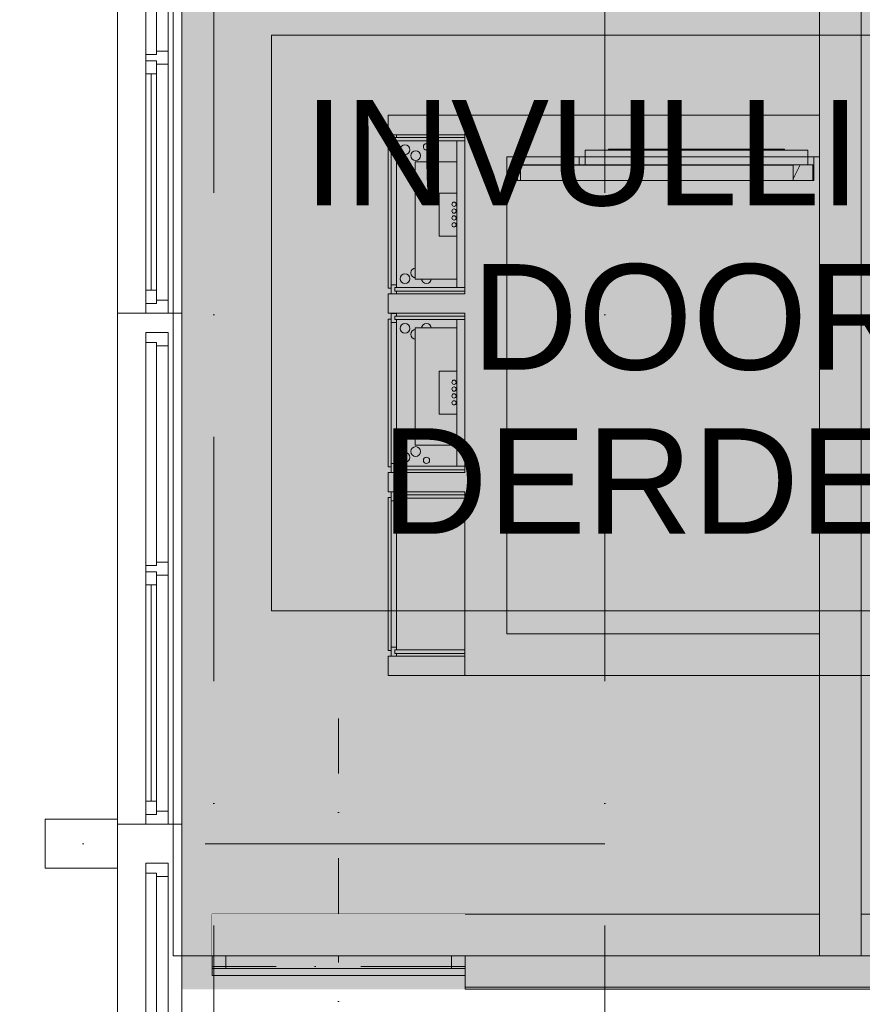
# Model space of a CAD drawing. Header units: millimetres. Extents: x -54205 to 242217, y -3415 to 61516.
# Tile 23 of 40: x 29406 to 33718, y 32464 to 37502. Entities that reach past the tile are written whole.
import ezdxf
from ezdxf.enums import TextEntityAlignment as Align

# ---------------------------------------------------------------- set-up
doc = ezdxf.new("R2010")
doc.units = ezdxf.units.MM
doc.header["$MEASUREMENT"] = 0
for name, pattern in [('streep-punt', [2500, 1250, -625, 0, -625]), ('streep-punt asymmetrisch', [966.67, 533.33, -233.336667, 0.003333, -200]), ('streeplijn', [468.700004, 312.5, -156.200004]), ('Wipeout_Contour', [1000, 0, -1000])]:
    doc.linetypes.add(name, pattern=pattern)
for name, color, linetype in [('21_0 NC Buitenwanden', 7, 'Continuous'), ('21_0 NC Buitenwanden Ramen', 7, 'Continuous'), ('New_0 2D arcering', 7, 'Continuous'), ('New_IFC Appartementen', 7, 'Continuous'), ('New_IFC Appartementen Afdek-arcering', 7, 'Continuous'), ('New_IFC Appartementen Laagscheidingslijnen', 7, 'Continuous'), ('New_Maatvoering 1_ 100', 7, 'Continuous'), ('Stramien', 7, 'Continuous')]:
    doc.layers.add(name, color=color, linetype=linetype)
doc.styles.add('GENERATED_STYLE_1', font='arial.ttf')

# ---------------------------------------------------------------- blocks, each defined once
blk = doc.blocks.new('Slab_9_1', base_point=(36580, 32711.9))
at = {"layer": 'New_IFC Appartementen', "color": 1, "linetype": 'Continuous', "lineweight": 0, "flags": 128}
blk.add_lwpolyline([(36580, 32711.9), (36580, 34145.9), (33498, 34145.9), (33498, 34359.9), (31684, 34359.9), (31684, 36799.9), (33498, 36799.9), (33498, 37745.9), (36580, 37745.9), (36580, 39179.9), (30191, 39179.9), (30191, 32711.9)], close=True, dxfattribs=at)
blk = doc.blocks.new('Opening_1_1')
at = {"layer": 'New_IFC Appartementen', "color": 9, "linetype": 'streep-punt asymmetrisch', "lineweight": 0}
blk.add_line((31038, 31711.9), (31038, 33925.9), dxfattribs=at)
at = {"layer": 'New_IFC Appartementen', "color": 2, "linetype": 'Continuous', "lineweight": 0, "flags": 128}
for points in [[(30391, 32925.9), (30391, 32711.9)], [(31685, 32925.9), (30391, 32925.9)], [(30391, 32711.9), (31685, 32711.9)]]:
    blk.add_lwpolyline(points, dxfattribs=at)
at = {"layer": 'New_IFC Appartementen', "color": 1, "linetype": 'streeplijn', "lineweight": 0, "flags": 128}
blk.add_lwpolyline([(31685, 32711.9), (31685, 32925.9)], dxfattribs=at)
blk = doc.blocks.new('R2 bl ol 27_2')
at = {"layer": '21_0 NC Buitenwanden Ramen', "color": 9, "linetype": 'Continuous', "lineweight": 0}
for p, q in [((-1257.5, 146), (1457.5, 146)), ((-1257.5, -184), (1457.5, -184))]:
    blk.add_line(p, q, dxfattribs=at)
at = {"layer": '21_0 NC Buitenwanden Ramen', "color": 1, "linetype": 'Continuous', "lineweight": 0}
for p, q in [((-1257.5, 0), (-1257.5, 146)), ((1457.5, 0), (1457.5, 146)), ((-1257.5, 0), (-1207.5, 0)), ((-1257.5, -114), (-1257.5, 0)), ((-1257.5, -114), (-1257.5, 0)), ((-1207.5, 0), (-1207.5, -54)), ((-1207.5, 0), (-1140.5, 0)), ((-1207.5, -54), (-1207.5, 0)), ((-1140.5, 0), (-33.5, 0)), ((-1140.5, 0), (-1140.5, -54)), ((-1140.5, 0), (-33.5, 0)), ((-33.5, -54), (-33.5, 0)), ((-33.5, 0), (33.5, 0)), ((33.5, -54), (33.5, 0)), ((33.5, 0), (50, 0)), ((33.5, 0), (33.5, -54)), ((50, 0), (66.5, 0)), ((66.5, 0), (66.5, -54)), ((66.5, 0), (1207.5, 0)), ((1207.5, -54), (1207.5, 0)), ((1207.5, 0), (1257.5, 0)), ((1207.5, 0), (1207.5, -54)), ((1257.5, 0), (1257.5, -114)), ((1457.5, -114), (1457.5, 0)), ((-1140.5, -27), (-33.5, -27)), ((-1207.5, -54), (-1190.5, -54)), ((-1140.5, -54), (-1207.5, -54)), ((-1190.5, -54), (-1190.5, -114)), ((-33.5, -54), (-1140.5, -54)), ((33.5, -54), (-33.5, -54)), ((16.5, -114), (16.5, -54)), ((16.5, -54), (33.5, -54)), ((66.5, -54), (83.5, -54)), ((83.5, -54), (66.5, -54)), ((83.5, -54), (83.5, -114)), ((83.5, -54), (1190.5, -54)), ((83.5, -114), (83.5, -54)), ((1190.5, -114), (1190.5, -54)), ((1190.5, -54), (1207.5, -54)), ((1207.5, -54), (1190.5, -54)), ((-1190.5, -114), (-1257.5, -114)), ((-1257.5, -184), (-1257.5, -114)), ((16.5, -114), (-1190.5, -114)), ((50, -114), (16.5, -114)), ((83.5, -114), (50, -114)), ((1190.5, -114), (83.5, -114)), ((1257.5, -114), (1190.5, -114)), ((1457.5, -184), (1457.5, -114))]:
    blk.add_line(p, q, dxfattribs=at)
blk = doc.blocks.new('R2 bl ol 27')
at = {"layer": '21_0 NC Buitenwanden Ramen', "color": 9, "linetype": 'Continuous', "lineweight": 0}
for p, q in [((-1257.5, 146), (1357.5, 146)), ((-1257.5, -184), (1357.5, -184))]:
    blk.add_line(p, q, dxfattribs=at)
at = {"layer": '21_0 NC Buitenwanden Ramen', "color": 1, "linetype": 'Continuous', "lineweight": 0}
for p, q in [((-1257.5, 0), (-1257.5, 146)), ((1357.5, 0), (1357.5, 146)), ((-1257.5, 0), (-1207.5, 0)), ((-1257.5, -114), (-1257.5, 0)), ((-1257.5, -114), (-1257.5, 0)), ((-1207.5, 0), (-1207.5, -54)), ((-1207.5, 0), (-1140.5, 0)), ((-1207.5, -54), (-1207.5, 0)), ((-1140.5, 0), (-33.5, 0)), ((-1140.5, 0), (-1140.5, -54)), ((-1140.5, 0), (-33.5, 0)), ((-33.5, -54), (-33.5, 0)), ((-33.5, 0), (33.5, 0)), ((33.5, -54), (33.5, 0)), ((33.5, 0), (50, 0)), ((33.5, 0), (33.5, -54)), ((50, 0), (66.5, 0)), ((66.5, 0), (66.5, -54)), ((66.5, 0), (1207.5, 0)), ((1207.5, -54), (1207.5, 0)), ((1207.5, 0), (1257.5, 0)), ((1207.5, 0), (1207.5, -54)), ((1257.5, 0), (1257.5, -114)), ((1357.5, -114), (1357.5, 0)), ((-1140.5, -27), (-33.5, -27)), ((-1207.5, -54), (-1190.5, -54)), ((-1140.5, -54), (-1207.5, -54)), ((-1190.5, -54), (-1190.5, -114)), ((-33.5, -54), (-1140.5, -54)), ((33.5, -54), (-33.5, -54)), ((16.5, -114), (16.5, -54)), ((16.5, -54), (33.5, -54)), ((66.5, -54), (83.5, -54)), ((83.5, -54), (66.5, -54)), ((83.5, -54), (83.5, -114)), ((83.5, -54), (1190.5, -54)), ((83.5, -114), (83.5, -54)), ((1190.5, -114), (1190.5, -54)), ((1190.5, -54), (1207.5, -54)), ((1207.5, -54), (1190.5, -54)), ((-1190.5, -114), (-1257.5, -114)), ((-1257.5, -184), (-1257.5, -114)), ((16.5, -114), (-1190.5, -114)), ((50, -114), (16.5, -114)), ((83.5, -114), (50, -114)), ((1190.5, -114), (83.5, -114)), ((1257.5, -114), (1190.5, -114)), ((1357.5, -184), (1357.5, -114))]:
    blk.add_line(p, q, dxfattribs=at)
blk = doc.blocks.new('Wall_25_1', base_point=(29906, 56215.9))
at = {"layer": '21_0 NC Buitenwanden Ramen', "color": 1, "linetype": 'Continuous', "lineweight": 0, "zscale": 1000, "rotation": 90}
for name, p in [('R2 bl ol 27_2', (30052, 37258.4)), ('R2 bl ol 27', (30052, 34643.4)), ('R2 bl ol 27_2', (30052, 31928.4))]:
    blk.add_blockref(name, p, dxfattribs=at)
blk = doc.blocks.new('Wall_36_1', base_point=(29536, 33285.9))
at = {"layer": '21_0 NC Buitenwanden', "color": 1, "linetype": 'Continuous', "lineweight": 0, "flags": 128}
for points in [[(29906, 33410.9), (29536, 33410.9)], [(29536, 33410.9), (29536, 33160.9)], [(29906, 33160.9), (29906, 33410.9)], [(29536, 33160.9), (29906, 33160.9)]]:
    blk.add_lwpolyline(points, dxfattribs=at)
blk = doc.blocks.new('Wall_76_1', base_point=(31685, 32626.4))
at = {"layer": 'New_IFC Appartementen', "color": 9, "linetype": 'Continuous', "lineweight": 0, "flags": 128}
for points in [[(36580, 32711.9), (31685, 32711.9)], [(31685, 32551.9), (31685, 32711.9)], [(31685, 32541.9), (31685, 32551.9)], [(31685, 32540.9), (31685, 32541.9)], [(31685, 32540.9), (36751, 32540.9)], [(36751, 32540.9), (36751, 32541.9)]]:
    blk.add_lwpolyline(points, dxfattribs=at)
at = {"layer": 'New_IFC Appartementen Laagscheidingslijnen', "color": 9, "linetype": 'Continuous', "lineweight": 0}
for p, q in [((36740, 32551.9), (36740, 32711.9)), ((31685, 32551.9), (36580, 32551.9)), ((36580, 32551.9), (36740, 32551.9)), ((36750, 32541.9), (36750, 32551.9)), ((31685, 32541.9), (36740, 32541.9)), ((36740, 32541.9), (36750, 32541.9))]:
    blk.add_line(p, q, dxfattribs=at)
blk = doc.blocks.new('Wall_79_1', base_point=(31684, 34195.9))
at = {"color": 254, "linetype": 'Wipeout_Contour', "lineweight": 0, "ltscale": 185939.560208}
blk.add_wipeout([(31684, 34245.9), (31291, 34245.9), (31291, 34145.9), (31684, 34145.9)], dxfattribs=at).dxf.layer = 'New_IFC Appartementen Afdek-arcering'
at = {"layer": 'New_IFC Appartementen', "color": 2, "linetype": 'Continuous', "lineweight": 0, "flags": 128}
for points in [[(31684, 34245.9), (31291, 34245.9)], [(31291, 34245.9), (31291, 34145.9)], [(31684, 34145.9), (31684, 34245.9)], [(31291, 34145.9), (31684, 34145.9)]]:
    blk.add_lwpolyline(points, dxfattribs=at)
blk = doc.blocks.new('Wall_82_1', base_point=(31791, 35135.9))
at = {"color": 254, "linetype": 'Wipeout_Contour', "lineweight": 0, "ltscale": 188722.755551}
blk.add_wipeout([(31684, 35185.9), (31291, 35185.9), (31291, 35085.9), (31684, 35085.9)], dxfattribs=at).dxf.layer = 'New_IFC Appartementen Afdek-arcering'
at = {"layer": 'New_IFC Appartementen', "color": 2, "linetype": 'Continuous', "lineweight": 0, "flags": 128}
for points in [[(31684, 35185.9), (31291, 35185.9)], [(31291, 35185.9), (31291, 35085.9)], [(31291, 35085.9), (31684, 35085.9)]]:
    blk.add_lwpolyline(points, dxfattribs=at)
blk = doc.blocks.new('Wall_83_1', base_point=(31791, 36049.9))
at = {"color": 254, "linetype": 'Wipeout_Contour', "lineweight": 0, "ltscale": 191460.981091}
blk.add_wipeout([(31684, 36099.9), (31291, 36099.9), (31291, 35999.9), (31684, 35999.9)], dxfattribs=at).dxf.layer = 'New_IFC Appartementen Afdek-arcering'
at = {"layer": 'New_IFC Appartementen', "color": 2, "linetype": 'Continuous', "lineweight": 0, "flags": 128}
for points in [[(31684, 36099.9), (31291, 36099.9)], [(31291, 36099.9), (31291, 35999.9)], [(31291, 35999.9), (31684, 35999.9)]]:
    blk.add_lwpolyline(points, dxfattribs=at)
blk = doc.blocks.new('Wall_84_1', base_point=(31684, 36963.9))
at = {"color": 254, "linetype": 'Wipeout_Contour', "lineweight": 0, "ltscale": 194229.422434}
blk.add_wipeout([(31684, 37013.9), (31291, 37013.9), (31291, 36913.9), (31684, 36913.9)], dxfattribs=at).dxf.layer = 'New_IFC Appartementen Afdek-arcering'
at = {"layer": 'New_IFC Appartementen', "color": 2, "linetype": 'Continuous', "lineweight": 0, "flags": 128}
for points in [[(31684, 37013.9), (31291, 37013.9)], [(31291, 37013.9), (31291, 36913.9)], [(31684, 36913.9), (31684, 37013.9)], [(31291, 36913.9), (31684, 36913.9)]]:
    blk.add_lwpolyline(points, dxfattribs=at)
blk = doc.blocks.new('Wall_85_1', base_point=(30391, 32818.9))
at = {"color": 254, "linetype": 'Wipeout_Contour', "lineweight": 0, "ltscale": 183249.634183}
blk.add_wipeout([(33498, 32925.9), (30391, 32925.9), (30391, 32711.9), (33498, 32711.9)], dxfattribs=at).dxf.layer = 'New_IFC Appartementen Afdek-arcering'
at = {"color": 254, "linetype": 'Wipeout_Contour', "lineweight": 0, "ltscale": 192386.526585}
blk.add_wipeout([(33712, 32711.9), (36580, 32711.9), (36580, 32925.9), (33712, 32925.9)], dxfattribs=at).dxf.layer = 'New_IFC Appartementen Afdek-arcering'
at = {"layer": 'New_IFC Appartementen', "color": 1, "linetype": 'Continuous', "lineweight": 0}
for p, q in [((33498, 32925.9), (33498, 32711.9)), ((33712, 32711.9), (33712, 32925.9))]:
    blk.add_line(p, q, dxfattribs=at)
at = {"layer": 'New_IFC Appartementen', "color": 2, "linetype": 'Continuous', "lineweight": 0, "flags": 128}
for points in [[(33498, 32925.9), (31685, 32925.9)], [(36580, 32925.9), (33712, 32925.9)], [(36580, 32711.9), (36580, 32925.9)], [(31685, 32711.9), (36580, 32711.9)]]:
    blk.add_lwpolyline(points, dxfattribs=at)
blk = doc.blocks.new('Wall_86_1', base_point=(31791, 36906.9))
at = {"color": 254, "linetype": 'Wipeout_Contour', "lineweight": 0, "ltscale": 145983.322525}
blk.add_wipeout([(31898, 36799.9), (31684, 37013.9), (31684, 36799.9)], dxfattribs=at).dxf.layer = 'New_IFC Appartementen Afdek-arcering'
at = {"color": 254, "linetype": 'Wipeout_Contour', "lineweight": 0, "ltscale": 146285.233538}
blk.add_wipeout([(31684, 37013.9), (31898, 36799.9), (31898, 37013.9)], dxfattribs=at).dxf.layer = 'New_IFC Appartementen Afdek-arcering'
at = {"layer": 'New_IFC Appartementen', "color": 2, "linetype": 'Continuous', "lineweight": 0, "flags": 128}
blk.add_lwpolyline([(31684, 37013.9), (31684, 36799.9)], dxfattribs=at)
at = {"color": 254, "linetype": 'Wipeout_Contour', "lineweight": 0, "ltscale": 197246.751939}
blk.add_wipeout([(31898, 36799.9), (33498, 36799.9), (33498, 37013.9), (31898, 37013.9)], dxfattribs=at).dxf.layer = 'New_IFC Appartementen Afdek-arcering'
at = {"layer": 'New_IFC Appartementen', "color": 2, "linetype": 'Continuous', "lineweight": 0, "flags": 128}
for points in [[(33498, 37013.9), (31684, 37013.9)], [(33498, 36799.9), (33498, 37013.9)], [(31898, 36799.9), (33498, 36799.9)]]:
    blk.add_lwpolyline(points, dxfattribs=at)
blk = doc.blocks.new('Wall_87_1', base_point=(31791, 36906.9))
at = {"color": 254, "linetype": 'Wipeout_Contour', "lineweight": 0, "ltscale": 140191.500305}
blk.add_wipeout([(31898, 34359.9), (31684, 34145.9), (31898, 34145.9)], dxfattribs=at).dxf.layer = 'New_IFC Appartementen Afdek-arcering'
at = {"color": 254, "linetype": 'Wipeout_Contour', "lineweight": 0, "ltscale": 190882.772328}
blk.add_wipeout([(31898, 34359.9), (31898, 36799.9), (31684, 36799.9), (31684, 34359.9)], dxfattribs=at).dxf.layer = 'New_IFC Appartementen Afdek-arcering'
at = {"layer": 'New_IFC Appartementen', "color": 2, "linetype": 'Continuous', "lineweight": 0, "flags": 128}
for points in [[(31684, 36799.9), (31684, 36099.9)], [(31684, 35999.9), (31684, 35185.9)]]:
    blk.add_lwpolyline(points, dxfattribs=at)
at = {"color": 254, "linetype": 'Wipeout_Contour', "lineweight": 0, "ltscale": 140204.187194}
blk.add_wipeout([(31684, 34359.9), (31684, 34145.9), (31898, 34359.9)], dxfattribs=at).dxf.layer = 'New_IFC Appartementen Afdek-arcering'
at = {"layer": 'New_IFC Appartementen', "color": 2, "linetype": 'Continuous', "lineweight": 0, "flags": 128}
for points in [[(31898, 34359.9), (31898, 36799.9)], [(31684, 35085.9), (31684, 34145.9)], [(31684, 34145.9), (31898, 34145.9)]]:
    blk.add_lwpolyline(points, dxfattribs=at)
blk = doc.blocks.new('Wall_88_1', base_point=(33605, 34252.9))
at = {"color": 254, "linetype": 'Wipeout_Contour', "lineweight": 0, "ltscale": 189431.195682}
blk.add_wipeout([(31898, 34145.9), (33498, 34145.9), (33498, 34359.9), (31898, 34359.9)], dxfattribs=at).dxf.layer = 'New_IFC Appartementen Afdek-arcering'
at = {"layer": 'New_IFC Appartementen', "color": 2, "linetype": 'Continuous', "lineweight": 0, "flags": 128}
for points in [[(33498, 34359.9), (31898, 34359.9)], [(33498, 34359.9), (33498, 34145.9)], [(31898, 34145.9), (33498, 34145.9)]]:
    blk.add_lwpolyline(points, dxfattribs=at)
blk = doc.blocks.new('Wall_89_1', base_point=(33605, 32818.9))
at = {"layer": 'New_IFC Appartementen', "color": 1, "linetype": 'Continuous', "lineweight": 0}
for p, q in [((33498, 32925.9), (33498, 32711.9)), ((33712, 32711.9), (33712, 32925.9))]:
    blk.add_line(p, q, dxfattribs=at)
at = {"layer": 'New_IFC Appartementen', "color": 2, "linetype": 'Continuous', "lineweight": 0}
blk.add_line((33498, 32711.9), (33712, 32711.9), dxfattribs=at)
at = {"layer": 'New_IFC Appartementen', "color": 1, "linetype": 'Continuous', "lineweight": 0, "flags": 128}
for points in [[(33498, 38965.9), (33498, 32925.9)], [(33712, 32925.9), (33712, 38965.9)]]:
    blk.add_lwpolyline(points, dxfattribs=at)
blk = doc.blocks.new('Standard grid marker')
at = {"layer": 'Stramien', "color": 1, "linetype": 'streep-punt', "lineweight": 0}
blk.add_line((1000, 0), (61400.2, 0), dxfattribs=at)
at = {"layer": 'Stramien', "color": 2, "lineweight": 0, "style": 'GENERATED_STYLE_1'}
for tag, p in [('AC_MarkerText_1_0', (-245, -80)), ('AC_MarkerText_1_1', (63155.2, -80))]:
    blk.add_attdef(tag, text='', height=350, rotation=270, dxfattribs=at).set_placement(p, align=Align.TOP_CENTER)
blk = doc.blocks.new('IFC Extruded')
at = {"layer": 'New_IFC Appartementen', "color": 9, "linetype": 'Continuous', "lineweight": 0}
for p, q in [((-32.5, 0), (32.5, 0)), ((-32.5, -1154), (-32.5, 0)), ((32.5, -1154), (32.5, 0)), ((-32.5, -1154), (32.5, -1154))]:
    blk.add_line(p, q, dxfattribs=at)
blk = doc.blocks.new('IFC Extruded_3')
at = {"layer": 'New_IFC Appartementen', "color": 9, "linetype": 'Continuous', "lineweight": 0}
for p, q in [((0, 32.5), (-70, 32.5)), ((-70, 32.5), (-70, -32.5)), ((0, -32.5), (0, 32.5)), ((-70, -32.5), (0, -32.5))]:
    blk.add_line(p, q, dxfattribs=at)
blk = doc.blocks.new('IFC Extruded_2')
at = {"layer": 'New_IFC Appartementen', "color": 9, "linetype": 'Continuous', "lineweight": 0}
for p, q in [((-70, -32.5), (-70, 32.5)), ((-70, 32.5), (0, 32.5)), ((0, 32.5), (0, -32.5)), ((0, -32.5), (-70, -32.5))]:
    blk.add_line(p, q, dxfattribs=at)
blk = doc.blocks.new('Furnishing 10')
at = {"layer": 'New_IFC Appartementen', "color": 9, "linetype": 'Continuous', "lineweight": 0}
for p, q in [((-359.3, 377), (-405.3, 377)), ((-405.3, 377), (-405.3, 350)), ((-373.3, 359), (-391.3, 359)), ((-391.3, 359), (-391.3, 0)), ((379.7, 393), (-376.3, 393)), ((-376.3, 393), (-376.3, 377)), ((-373.3, 350), (-373.3, 359)), ((-359.3, 377), (362.7, 377)), ((-359.3, 350), (-359.3, 377)), ((408.7, 377), (362.7, 377)), ((362.7, 377), (362.7, 350)), ((394.7, 359), (376.7, 359)), ((376.7, 359), (376.7, 350)), ((379.7, 377), (379.7, 393)), ((394.7, 350), (394.7, 359)), ((408.7, 350), (408.7, 377)), ((-405.3, 350), (-391.3, 350)), ((-373.3, 0), (-373.3, 350)), ((-373.3, 350), (-359.3, 350)), ((-359.3, 350), (362.7, 350)), ((-353.3, 306.5), (-351.4, 316.1)), ((-351.4, 296.9), (-353.3, 306.5)), ((-351.4, 316.1), (-346, 324.2)), ((-346, 324.2), (-337.9, 329.6)), ((-337.9, 329.6), (-328.3, 331.5)), ((-328.3, 331.5), (-318.7, 329.6)), ((-318.7, 329.6), (-310.6, 324.2)), ((-310.6, 324.2), (-305.2, 316.1)), ((-305.2, 316.1), (-303.3, 306.5)), ((-303.3, 306.5), (-305.2, 296.9)), ((306.7, 306.5), (308.6, 316.1)), ((308.6, 296.9), (306.7, 306.5)), ((308.6, 316.1), (314, 324.2)), ((314, 324.2), (322.1, 329.6)), ((322.1, 329.6), (331.7, 331.5)), ((331.7, 331.5), (341.3, 329.6)), ((341.3, 329.6), (349.4, 324.2)), ((349.4, 324.2), (354.8, 316.1)), ((354.8, 316.1), (356.7, 306.5)), ((356.7, 306.5), (354.8, 296.9)), ((362.7, 350), (376.7, 350)), ((376.7, 350), (376.7, 0)), ((394.7, 0), (394.7, 350)), ((394.7, 350), (408.7, 350)), ((-346, 288.8), (-351.4, 296.9)), ((-337.9, 283.4), (-346, 288.8)), ((-328.3, 281.5), (-337.9, 283.4)), ((270, 253.7), (-330.9, 253.7)), ((-330.9, 253.7), (-330.9, 41.5)), ((-318.7, 283.4), (-328.3, 281.5)), ((-322.9, 253.7), (-321.4, 261.1)), ((-321.4, 261.1), (-316, 269.2)), ((-310.6, 288.8), (-318.7, 283.4)), ((-316, 269.2), (-307.9, 274.6)), ((-305.2, 296.9), (-310.6, 288.8)), ((-307.9, 274.6), (-298.3, 276.5)), ((-298.3, 276.5), (-288.7, 274.6)), ((-288.7, 274.6), (-280.6, 269.2)), ((-280.6, 269.2), (-275.2, 261.1)), ((-275.2, 261.1), (-273.7, 253.7)), ((270, 41.5), (270, 253.7)), ((276.7, 251.5), (278.6, 261.1)), ((278.6, 261.1), (284, 269.2)), ((284, 269.2), (292.1, 274.6)), ((292.1, 274.6), (301.7, 276.5)), ((301.7, 276.5), (311.3, 274.6)), ((314, 288.8), (308.6, 296.9)), ((311.3, 274.6), (319.4, 269.2)), ((322.1, 283.4), (314, 288.8)), ((319.4, 269.2), (324.8, 261.1)), ((331.7, 281.5), (322.1, 283.4)), ((324.8, 261.1), (326.7, 251.5)), ((341.3, 283.4), (331.7, 281.5)), ((349.4, 288.8), (341.3, 283.4)), ((354.8, 296.9), (349.4, 288.8)), ((-353.3, 196.5), (-351.4, 206.1)), ((-351.4, 206.1), (-346, 214.2)), ((-346, 214.2), (-337.9, 219.6)), ((-337.9, 219.6), (-330.9, 221)), ((278.6, 241.9), (276.7, 251.5)), ((284, 233.8), (278.6, 241.9)), ((292.1, 228.4), (284, 233.8)), ((301.7, 226.5), (292.1, 228.4)), ((311.3, 228.4), (301.7, 226.5)), ((319.4, 233.8), (311.3, 228.4)), ((324.8, 241.9), (319.4, 233.8)), ((326.7, 251.5), (324.8, 241.9)), ((330.7, 196.5), (331.9, 202.6)), ((331.9, 202.6), (335.4, 207.8)), ((335.4, 207.8), (340.6, 211.3)), ((340.6, 211.3), (346.7, 212.5)), ((346.7, 212.5), (352.8, 211.3)), ((352.8, 211.3), (358, 207.8)), ((358, 207.8), (361.5, 202.6)), ((361.5, 202.6), (362.7, 196.5)), ((-351.4, 186.9), (-353.3, 196.5)), ((-346, 178.8), (-351.4, 186.9)), ((-337.9, 173.4), (-346, 178.8)), ((-330.9, 172), (-337.9, 173.4)), ((331.9, 190.4), (330.7, 196.5)), ((335.4, 185.2), (331.9, 190.4)), ((340.6, 181.7), (335.4, 185.2)), ((346.7, 180.5), (340.6, 181.7)), ((352.8, 181.7), (346.7, 180.5)), ((358, 185.2), (352.8, 181.7)), ((361.5, 190.4), (358, 185.2)), ((362.7, 196.5), (361.5, 190.4)), ((110, 131.5), (-110, 131.5)), ((-110, 131.5), (-110, 41.5)), ((110, 41.5), (110, 131.5)), ((-62.7, 59.7), (-63.5, 55.5)), ((-63.5, 55.5), (-62.7, 51.3)), ((-60.3, 63.3), (-62.7, 59.7)), ((-62.7, 51.3), (-60.3, 47.7)), ((-56.7, 65.7), (-60.3, 63.3)), ((-52.5, 66.5), (-56.7, 65.7)), ((-48.3, 65.7), (-52.5, 66.5)), ((-44.7, 63.3), (-48.3, 65.7)), ((-42.3, 59.7), (-44.7, 63.3)), ((-44.7, 47.7), (-42.3, 51.3)), ((-41.5, 55.5), (-42.3, 59.7)), ((-42.3, 51.3), (-41.5, 55.5)), ((-27.7, 59.7), (-28.5, 55.5)), ((-28.5, 55.5), (-27.7, 51.3)), ((-25.3, 63.3), (-27.7, 59.7)), ((-27.7, 51.3), (-25.3, 47.7)), ((-21.7, 65.7), (-25.3, 63.3)), ((-17.5, 66.5), (-21.7, 65.7)), ((-13.3, 65.7), (-17.5, 66.5)), ((-9.7, 63.3), (-13.3, 65.7)), ((-7.3, 59.7), (-9.7, 63.3)), ((-9.7, 47.7), (-7.3, 51.3)), ((-6.5, 55.5), (-7.3, 59.7)), ((-7.3, 51.3), (-6.5, 55.5)), ((7.3, 59.7), (6.5, 55.5)), ((6.5, 55.5), (7.3, 51.3)), ((9.7, 63.3), (7.3, 59.7)), ((7.3, 51.3), (9.7, 47.7)), ((13.3, 65.7), (9.7, 63.3)), ((17.5, 66.5), (13.3, 65.7)), ((21.7, 65.7), (17.5, 66.5)), ((25.3, 63.3), (21.7, 65.7)), ((27.7, 59.7), (25.3, 63.3)), ((25.3, 47.7), (27.7, 51.3)), ((28.5, 55.5), (27.7, 59.7)), ((27.7, 51.3), (28.5, 55.5)), ((42.3, 59.7), (41.5, 55.5)), ((41.5, 55.5), (42.3, 51.3)), ((44.7, 63.3), (42.3, 59.7)), ((42.3, 51.3), (44.7, 47.7)), ((48.3, 65.7), (44.7, 63.3)), ((52.5, 66.5), (48.3, 65.7)), ((56.7, 65.7), (52.5, 66.5)), ((60.3, 63.3), (56.7, 65.7)), ((62.7, 59.7), (60.3, 63.3)), ((60.3, 47.7), (62.7, 51.3)), ((63.5, 55.5), (62.7, 59.7)), ((62.7, 51.3), (63.5, 55.5)), ((-373.3, 41.5), (-330.9, 41.5)), ((-330.9, 41.5), (-110, 41.5)), ((-110, 41.5), (110, 41.5)), ((-60.3, 47.7), (-56.7, 45.3)), ((-56.7, 45.3), (-52.5, 44.5)), ((-52.5, 44.5), (-48.3, 45.3)), ((-48.3, 45.3), (-44.7, 47.7)), ((-25.3, 47.7), (-21.7, 45.3)), ((-21.7, 45.3), (-17.5, 44.5)), ((-17.5, 44.5), (-13.3, 45.3)), ((-13.3, 45.3), (-9.7, 47.7)), ((9.7, 47.7), (13.3, 45.3)), ((13.3, 45.3), (17.5, 44.5)), ((17.5, 44.5), (21.7, 45.3)), ((21.7, 45.3), (25.3, 47.7)), ((44.7, 47.7), (48.3, 45.3)), ((48.3, 45.3), (52.5, 44.5)), ((52.5, 44.5), (56.7, 45.3)), ((56.7, 45.3), (60.3, 47.7)), ((110, 41.5), (270, 41.5)), ((270, 41.5), (376.7, 41.5)), ((376.7, 0), (394.7, 0)), ((-391.3, 0), (-373.3, 0))]:
    blk.add_line(p, q, dxfattribs=at)
blk = doc.blocks.new('Furnishing 1')
at = {"layer": 'New_IFC Appartementen', "color": 9, "linetype": 'Continuous', "lineweight": 0}
for p, q in [((420.7, 0), (402.7, 0)), ((402.7, 0), (402.7, -350)), ((420.7, -350), (420.7, 0)), ((-391.3, 0), (-391.3, -359)), ((-373.3, 0), (-391.3, 0)), ((-373.3, -350), (-373.3, 0)), ((-391.3, -350), (-405.3, -350)), ((-405.3, -350), (-405.3, -377)), ((-373.3, -359), (-373.3, -350)), ((-359.3, -350), (-373.3, -350)), ((-359.3, -377), (-359.3, -350)), ((-359.3, -350), (388.7, -350)), ((402.7, -350), (388.7, -350)), ((388.7, -350), (388.7, -377)), ((402.7, -350), (402.7, -359)), ((420.7, -359), (420.7, -350)), ((434.7, -350), (420.7, -350)), ((434.7, -377), (434.7, -350)), ((-405.3, -377), (-359.3, -377)), ((-391.3, -359), (-373.3, -359)), ((-376.3, -377), (-376.3, -393)), ((-376.3, -393), (405.7, -393)), ((388.7, -377), (-359.3, -377)), ((388.7, -377), (434.7, -377)), ((402.7, -359), (420.7, -359)), ((405.7, -393), (405.7, -377))]:
    blk.add_line(p, q, dxfattribs=at)
blk = doc.blocks.new('Furnishing 11')
at = {"layer": 'New_IFC Appartementen', "color": 9, "linetype": 'Continuous', "lineweight": 0}
for p, q in [((394.7, 0), (376.7, 0)), ((376.7, 0), (376.7, -350)), ((394.7, -350), (394.7, 0)), ((-391.3, 0), (-391.3, -359)), ((-373.3, 0), (-391.3, 0)), ((-373.3, -350), (-373.3, 0)), ((-330.9, -41.5), (-373.3, -41.5)), ((-110, -41.5), (-330.9, -41.5)), ((-330.9, -41.5), (-330.9, -253.7)), ((110, -41.5), (-110, -41.5)), ((-110, -41.5), (-110, -131.5)), ((-60.3, -47.7), (-62.7, -51.3)), ((-56.7, -45.3), (-60.3, -47.7)), ((-52.5, -44.5), (-56.7, -45.3)), ((-48.3, -45.3), (-52.5, -44.5)), ((-44.7, -47.7), (-48.3, -45.3)), ((-42.3, -51.3), (-44.7, -47.7)), ((-25.3, -47.7), (-27.7, -51.3)), ((-21.7, -45.3), (-25.3, -47.7)), ((-17.5, -44.5), (-21.7, -45.3)), ((-13.3, -45.3), (-17.5, -44.5)), ((-9.7, -47.7), (-13.3, -45.3)), ((-7.3, -51.3), (-9.7, -47.7)), ((9.7, -47.7), (7.3, -51.3)), ((13.3, -45.3), (9.7, -47.7)), ((17.5, -44.5), (13.3, -45.3)), ((21.7, -45.3), (17.5, -44.5)), ((25.3, -47.7), (21.7, -45.3)), ((27.7, -51.3), (25.3, -47.7)), ((44.7, -47.7), (42.3, -51.3)), ((48.3, -45.3), (44.7, -47.7)), ((52.5, -44.5), (48.3, -45.3)), ((56.7, -45.3), (52.5, -44.5)), ((60.3, -47.7), (56.7, -45.3)), ((62.7, -51.3), (60.3, -47.7)), ((110, -131.5), (110, -41.5)), ((270, -41.5), (110, -41.5)), ((270, -253.7), (270, -41.5)), ((376.7, -41.5), (270, -41.5)), ((-62.7, -51.3), (-63.5, -55.5)), ((-63.5, -55.5), (-62.7, -59.7)), ((-62.7, -59.7), (-60.3, -63.3)), ((-60.3, -63.3), (-56.7, -65.7)), ((-56.7, -65.7), (-52.5, -66.5)), ((-52.5, -66.5), (-48.3, -65.7)), ((-48.3, -65.7), (-44.7, -63.3)), ((-44.7, -63.3), (-42.3, -59.7)), ((-41.5, -55.5), (-42.3, -51.3)), ((-42.3, -59.7), (-41.5, -55.5)), ((-27.7, -51.3), (-28.5, -55.5)), ((-28.5, -55.5), (-27.7, -59.7)), ((-27.7, -59.7), (-25.3, -63.3)), ((-25.3, -63.3), (-21.7, -65.7)), ((-21.7, -65.7), (-17.5, -66.5)), ((-17.5, -66.5), (-13.3, -65.7)), ((-13.3, -65.7), (-9.7, -63.3)), ((-9.7, -63.3), (-7.3, -59.7)), ((-6.5, -55.5), (-7.3, -51.3)), ((-7.3, -59.7), (-6.5, -55.5)), ((7.3, -51.3), (6.5, -55.5)), ((6.5, -55.5), (7.3, -59.7)), ((7.3, -59.7), (9.7, -63.3)), ((9.7, -63.3), (13.3, -65.7)), ((13.3, -65.7), (17.5, -66.5)), ((17.5, -66.5), (21.7, -65.7)), ((21.7, -65.7), (25.3, -63.3)), ((25.3, -63.3), (27.7, -59.7)), ((28.5, -55.5), (27.7, -51.3)), ((27.7, -59.7), (28.5, -55.5)), ((42.3, -51.3), (41.5, -55.5)), ((41.5, -55.5), (42.3, -59.7)), ((42.3, -59.7), (44.7, -63.3)), ((44.7, -63.3), (48.3, -65.7)), ((48.3, -65.7), (52.5, -66.5)), ((52.5, -66.5), (56.7, -65.7)), ((56.7, -65.7), (60.3, -63.3)), ((60.3, -63.3), (62.7, -59.7)), ((63.5, -55.5), (62.7, -51.3)), ((62.7, -59.7), (63.5, -55.5)), ((-110, -131.5), (110, -131.5)), ((-353.3, -196.5), (-351.4, -186.9)), ((-351.4, -206.1), (-353.3, -196.5)), ((-351.4, -186.9), (-346, -178.8)), ((-346, -178.8), (-337.9, -173.4)), ((-337.9, -173.4), (-330.9, -172)), ((330.7, -196.5), (331.9, -190.4)), ((331.9, -202.6), (330.7, -196.5)), ((331.9, -190.4), (335.4, -185.2)), ((335.4, -185.2), (340.6, -181.7)), ((340.6, -181.7), (346.7, -180.5)), ((346.7, -180.5), (352.8, -181.7)), ((352.8, -181.7), (358, -185.2)), ((358, -185.2), (361.5, -190.4)), ((361.5, -190.4), (362.7, -196.5)), ((362.7, -196.5), (361.5, -202.6)), ((-346, -214.2), (-351.4, -206.1)), ((-337.9, -219.6), (-346, -214.2)), ((-330.9, -221), (-337.9, -219.6)), ((276.7, -251.5), (278.6, -241.9)), ((278.6, -261.1), (276.7, -251.5)), ((278.6, -241.9), (284, -233.8)), ((284, -233.8), (292.1, -228.4)), ((292.1, -228.4), (301.7, -226.5)), ((301.7, -226.5), (311.3, -228.4)), ((311.3, -228.4), (319.4, -233.8)), ((319.4, -233.8), (324.8, -241.9)), ((324.8, -241.9), (326.7, -251.5)), ((326.7, -251.5), (324.8, -261.1)), ((335.4, -207.8), (331.9, -202.6)), ((340.6, -211.3), (335.4, -207.8)), ((346.7, -212.5), (340.6, -211.3)), ((352.8, -211.3), (346.7, -212.5)), ((358, -207.8), (352.8, -211.3)), ((361.5, -202.6), (358, -207.8)), ((-353.3, -306.5), (-351.4, -296.9)), ((-351.4, -296.9), (-346, -288.8)), ((-346, -288.8), (-337.9, -283.4)), ((-337.9, -283.4), (-328.3, -281.5)), ((-330.9, -253.7), (270, -253.7)), ((-328.3, -281.5), (-318.7, -283.4)), ((-321.4, -261.1), (-322.9, -253.7)), ((-316, -269.2), (-321.4, -261.1)), ((-318.7, -283.4), (-310.6, -288.8)), ((-307.9, -274.6), (-316, -269.2)), ((-310.6, -288.8), (-305.2, -296.9)), ((-298.3, -276.5), (-307.9, -274.6)), ((-305.2, -296.9), (-303.3, -306.5)), ((-288.7, -274.6), (-298.3, -276.5)), ((-280.6, -269.2), (-288.7, -274.6)), ((-275.2, -261.1), (-280.6, -269.2)), ((-273.7, -253.7), (-275.2, -261.1)), ((284, -269.2), (278.6, -261.1)), ((292.1, -274.6), (284, -269.2)), ((301.7, -276.5), (292.1, -274.6)), ((311.3, -274.6), (301.7, -276.5)), ((306.7, -306.5), (308.6, -296.9)), ((308.6, -296.9), (314, -288.8)), ((319.4, -269.2), (311.3, -274.6)), ((314, -288.8), (322.1, -283.4)), ((324.8, -261.1), (319.4, -269.2)), ((322.1, -283.4), (331.7, -281.5)), ((331.7, -281.5), (341.3, -283.4)), ((341.3, -283.4), (349.4, -288.8)), ((349.4, -288.8), (354.8, -296.9)), ((354.8, -296.9), (356.7, -306.5)), ((-391.3, -350), (-405.3, -350)), ((-405.3, -350), (-405.3, -377)), ((-373.3, -359), (-373.3, -350)), ((-359.3, -350), (-373.3, -350)), ((-359.3, -377), (-359.3, -350)), ((-359.3, -350), (362.7, -350)), ((-351.4, -316.1), (-353.3, -306.5)), ((-346, -324.2), (-351.4, -316.1)), ((-337.9, -329.6), (-346, -324.2)), ((-328.3, -331.5), (-337.9, -329.6)), ((-318.7, -329.6), (-328.3, -331.5)), ((-310.6, -324.2), (-318.7, -329.6)), ((-305.2, -316.1), (-310.6, -324.2)), ((-303.3, -306.5), (-305.2, -316.1)), ((308.6, -316.1), (306.7, -306.5)), ((314, -324.2), (308.6, -316.1)), ((322.1, -329.6), (314, -324.2)), ((331.7, -331.5), (322.1, -329.6)), ((341.3, -329.6), (331.7, -331.5)), ((349.4, -324.2), (341.3, -329.6)), ((354.8, -316.1), (349.4, -324.2)), ((356.7, -306.5), (354.8, -316.1)), ((376.7, -350), (362.7, -350)), ((362.7, -350), (362.7, -377)), ((376.7, -350), (376.7, -359)), ((394.7, -359), (394.7, -350)), ((408.7, -350), (394.7, -350)), ((408.7, -377), (408.7, -350)), ((-405.3, -377), (-359.3, -377)), ((-391.3, -359), (-373.3, -359)), ((-376.3, -377), (-376.3, -393)), ((-376.3, -393), (379.7, -393)), ((362.7, -377), (-359.3, -377)), ((362.7, -377), (408.7, -377)), ((376.7, -359), (394.7, -359)), ((379.7, -393), (379.7, -377))]:
    blk.add_line(p, q, dxfattribs=at)
blk = doc.blocks.new('Transport Element 3')
at = {"layer": 'New_IFC Appartementen', "color": 9, "linetype": 'Continuous', "lineweight": 0}
for p, q in [((570, 75.6), (-570, 75.6)), ((-570, 75.6), (-570, 0.6)), ((-450, 80.6), (-450, 75.6)), ((-450, 80.6), (450, 80.6)), ((450, 80.6), (450, 75.6)), ((570, 0.6), (570, 75.6)), ((-570, 0.6), (-915, 0.6)), ((-915, 0.6), (-915, -79.4)), ((-570, 40.6), (-600, 40.6)), ((-600, 40.6), (-600, 0.6)), ((-570, 0.6), (570, 0.6)), ((450, 0.6), (450, -0.9)), ((495, -71.3), (530.2, 0.6)), ((600, 40.6), (570, 40.6)), ((595, 0.6), (570, 0.6)), ((595, -79.4), (595, 0.6)), ((600, -79.4), (600, 40.6)), ((495, -0.9), (-900, -0.9)), ((-900, -0.9), (-900, -79.4)), ((495, -79.4), (495, -0.9)), ((-915, -79.4), (-900, -79.4)), ((-900, -79.4), (495, -79.4)), ((495, -79.4), (595, -79.4)), ((595, -79.4), (600, -79.4))]:
    blk.add_line(p, q, dxfattribs=at)
blk = doc.blocks.new('Beam_2_1', base_point=(31685, 32657.2))
at = {"layer": 'New_IFC Appartementen', "color": 1, "linetype": 'Continuous', "lineweight": 0}
for p, q in [((31685, 32711.9), (30391, 32711.9)), ((30391, 32711.9), (30391, 32611.9)), ((31685, 32711.9), (31685, 32611.9)), ((31685, 32611.9), (30391, 32611.9))]:
    blk.add_line(p, q, dxfattribs=at)
at = {"layer": 'New_IFC Appartementen', "color": 9, "linetype": 'streep-punt asymmetrisch', "lineweight": 0}
blk.add_line((31685, 32657.2), (30391, 32657.2), dxfattribs=at)
blk = doc.blocks.new('Standard grid marker_5')
at = {"layer": 'Stramien', "color": 1, "linetype": 'streep-punt', "lineweight": 0}
for p, q in [((1000, 0), (19545.4, 0)), ((19545.4, 0), (20545.4, 0))]:
    blk.add_line(p, q, dxfattribs=at)
at = {"layer": 'Stramien', "color": 2, "lineweight": 0, "style": 'GENERATED_STYLE_1'}
blk.add_attdef('AC_MarkerText_1', text='', height=350, dxfattribs=at).set_placement((-500, 175), align=Align.TOP_CENTER)

msp = doc.modelspace()

# ---------------------------------------------------------------- block references
at = {"layer": '21_0 NC Buitenwanden', "color": 1, "lineweight": 0}
for name, p in [('Wall_25_1', (29906, 56215.9)), ('Wall_36_1', (29536, 33285.9))]:
    msp.add_blockref(name, p, dxfattribs=at)
at = {"layer": 'New_IFC Appartementen', "color": 1, "linetype": 'Continuous', "lineweight": 0}
msp.add_blockref('Slab_9_1', (36580, 32711.9), dxfattribs=at)
at = {"layer": 'New_IFC Appartementen', "color": 9, "linetype": 'Continuous', "lineweight": 0}
msp.add_blockref('Opening_1_1', (0, 0), dxfattribs=at)
at = {"layer": 'New_IFC Appartementen', "color": 1, "lineweight": 0}
msp.add_blockref('Wall_76_1', (31685, 32626.4), dxfattribs=at)

# ---------------------------------------------------------------- next in the draw order: block references
for name, p in [('Wall_84_1', (31684, 36963.9)), ('Wall_83_1', (31791, 36049.9)), ('Wall_82_1', (31791, 35135.9)), ('Wall_79_1', (31684, 34195.9)), ('Wall_85_1', (30391, 32818.9))]:
    msp.add_blockref(name, p, dxfattribs=at)

# ---------------------------------------------------------------- next in the draw order: block references
msp.add_blockref('Wall_86_1', (31791, 36906.9), dxfattribs=at)
at = {"layer": 'New_IFC Appartementen', "color": 9, "linetype": 'Continuous', "lineweight": 0, "zscale": 1000}
for name, p, rotation in [('IFC Extruded_2', (30391, 32679.4), 179.9999999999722), ('IFC Extruded', (30461, 32679.4), 89.99999999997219)]:
    msp.add_blockref(name, p, dxfattribs=dict(at, rotation=rotation))
at = {"layer": 'New_IFC Appartementen', "color": 9, "lineweight": 0}
msp.add_blockref('Beam_2_1', (31685, 32657.2), dxfattribs=at)
at = {"layer": 'New_IFC Appartementen', "color": 9, "linetype": 'Continuous', "lineweight": 0, "zscale": 1000}
msp.add_blockref('IFC Extruded_3', (31685, 32679.4), dxfattribs=at)
at = {"layer": 'Stramien', "color": 1, "linetype": 'Continuous', "lineweight": 0, "zscale": 1000, "rotation": 90}
msp.add_blockref('Standard grid marker', (30400, -1884.3), dxfattribs=at)
at = {"layer": 'Stramien', "color": 1, "linetype": 'Continuous', "lineweight": 0, "zscale": 1000}
msp.add_blockref('Standard grid marker_5', (11854.6, 33285.9), dxfattribs=at)

# ---------------------------------------------------------------- next in the draw order: block references
at = {"layer": 'New_IFC Appartementen', "color": 9, "linetype": 'Continuous', "lineweight": 0, "zscale": 1000}
msp.add_blockref('Transport Element 3', (32869, 36759.4), dxfattribs=at)
at = {"layer": 'New_IFC Appartementen', "color": 1, "lineweight": 0}
msp.add_blockref('Wall_87_1', (31791, 36906.9), dxfattribs=at)

# ---------------------------------------------------------------- next in the draw order: linework, layer by layer
at = {"layer": 'New_Maatvoering 1_ 100', "color": 1, "linetype": 'Continuous', "lineweight": 0, "flags": 128}
msp.add_lwpolyline([(30694.4, 34478.1), (35004.1, 34478.1), (35004.1, 37423.8), (30694.4, 37423.8), (30694.4, 34478.1)], close=True, dxfattribs=at)

# ---------------------------------------------------------------- next in the draw order: block references
at = {"layer": 'New_IFC Appartementen', "color": 9, "linetype": 'Continuous', "lineweight": 0, "zscale": 1000}
for name, p, rotation in [('Furnishing 10', (31684, 36505.2), 89.99999999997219), ('Furnishing 11', (31684, 35594.4), 269.9999999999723), ('Furnishing 1', (31684, 34680.6), 269.9999999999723)]:
    msp.add_blockref(name, p, dxfattribs=dict(at, rotation=rotation))
at = {"layer": 'New_IFC Appartementen', "color": 1, "lineweight": 0}
msp.add_blockref('Wall_88_1', (33605, 34252.9), dxfattribs=at)

# ---------------------------------------------------------------- next in the draw order: texts
at = {"layer": 'New_Maatvoering 1_ 100', "color": 2, "linetype": 'Continuous', "lineweight": 0, "insert": (32849.3, 35981.8), "char_height": 540, "attachment_point": 5, "line_spacing_factor": 0.933337, "style": 'GENERATED_STYLE_1'}
msp.add_mtext('\\A1;{\\pqc;\\fArial|b0|i0|c0|p0;\\W1.000000;INVULLING\\P\\pqc;\\fArial|b0|i0|c0|p0;\\W1.000000;DOOR\\P\\pqc;\\fArial|b0|i0|c0|p0;\\W1.000000;DERDEN}', dxfattribs=at)

# ---------------------------------------------------------------- next in the draw order: hatches: boundary and pattern name
at = {"layer": 'New_0 2D arcering', "linetype": 'Continuous', "lineweight": 0, "true_color": 0x686b6c}
msp.add_hatch(color=251, dxfattribs=at).paths.add_polyline_path([(30236, 32540.9), (30236, 39350.9), (36751, 39350.9), (36751, 32540.9)])

# ---------------------------------------------------------------- next in the draw order: block references
at = {"layer": 'New_IFC Appartementen', "color": 1, "lineweight": 0}
msp.add_blockref('Wall_89_1', (33605, 32818.9), dxfattribs=at)
at = {"layer": 'Stramien', "color": 1, "linetype": 'Continuous', "lineweight": 0, "zscale": 1000, "rotation": 90}
msp.add_blockref('Standard grid marker', (32400, -1884.3), dxfattribs=at)

doc.saveas('drawing.dxf')
